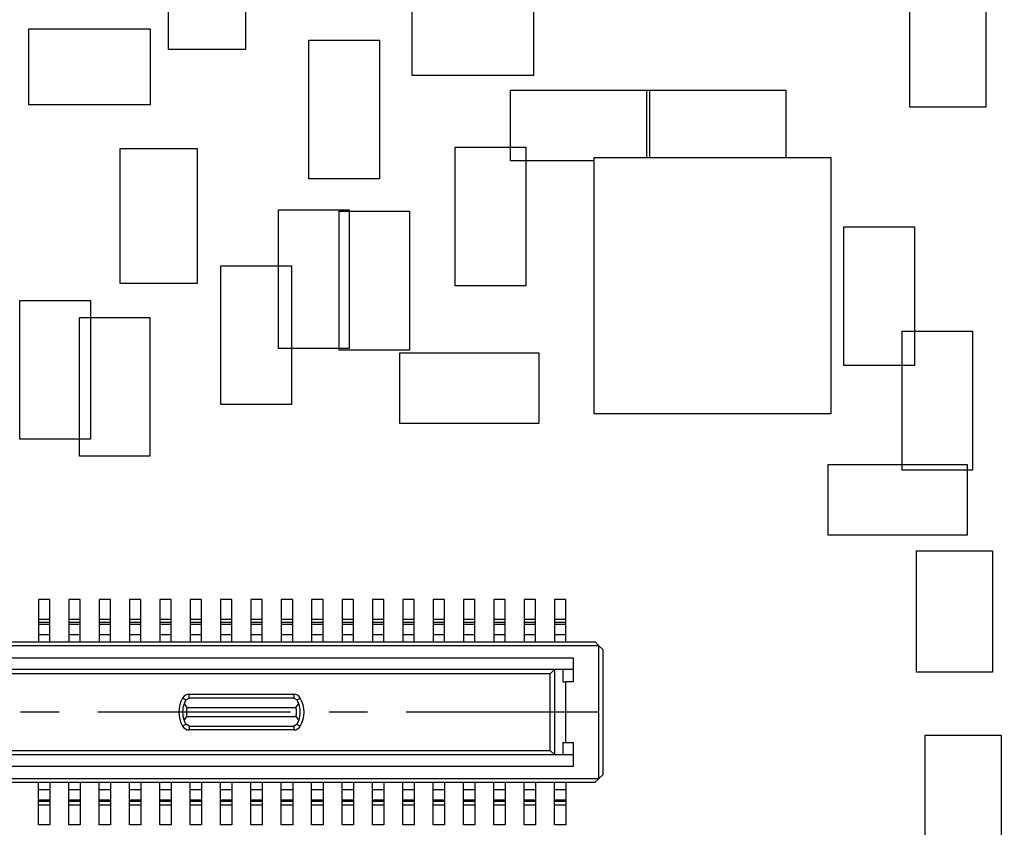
# Model space of a CAD drawing. Extents: x 5 to 415, y 5 to 292.
# Tile 28 of 33: x 249 to 314, y 101 to 154. Entities that reach past the tile are written whole.
import ezdxf
from ezdxf.enums import TextEntityAlignment as Align

# ---------------------------------------------------------------- set-up
doc = ezdxf.new("R2010")
doc.units = 0
doc.linetypes.add('CENTERX2', pattern=[20.32, 12.7, -2.54, 2.54, -2.54])
doc.layers.get('0').update_dxf_attribs({"linetype": 'CONTINUOUS'})
doc.dimstyles.new('SLDDIMSTYLE1', dxfattribs={"dimtxt": 3.5, "dimasz": 3.302, "dimexe": 0, "dimexo": 0.0625, "dimgap": 0.875, "dimtad": 1, "dimlfac": 0.2, "dimrnd": 1e-09, "dimzin": 4, "dimsah": 1, "dimcen": 0.09, "dimazin": 3, "dimtol": 1, "dimtp": 0.05, "dimtm": 0.05, "dimtfac": 1, "dimtofl": 0, "dimtmove": 0, "dimatfit": 3})
doc.dimstyles.new('SLDDIMSTYLE2', dxfattribs={"dimtxt": 3.5, "dimasz": 3.302, "dimexe": 0, "dimexo": 0.0625, "dimgap": 0.875, "dimtad": 1, "dimlfac": 0.2, "dimrnd": 1e-09, "dimzin": 12, "dimsah": 1, "dimcen": 0.09, "dimazin": 3, "dimtol": 1, "dimtp": 0.025, "dimtm": 0.025, "dimtfac": 1, "dimtofl": 0, "dimtmove": 0, "dimatfit": 3})
doc.dimstyles.new('SLDDIMSTYLE4', dxfattribs={"dimtxt": 3.5, "dimasz": 3.302, "dimexe": 0, "dimexo": 0.0625, "dimgap": 0.875, "dimtad": 1, "dimlfac": 0.2, "dimrnd": 1e-09, "dimzin": 4, "dimsah": 1, "dimcen": 0.09, "dimazin": 3, "dimtfac": 1, "dimtofl": 0, "dimtmove": 0, "dimatfit": 3})

# ---------------------------------------------------------------- blocks, each defined once
blk = doc.blocks.new('_D_1')
at = {"color": 7, "linetype": 'CONTINUOUS'}
for p, q in [((243.329, 107.433), (243.329, 68.345)), ((363.829, 92.183), (363.829, 68.345)), ((363.829, 69.345), (243.329, 69.345))]:
    blk.add_line(p, q, dxfattribs=at)
for points in [[(243.329, 69.345), (246.631, 68.837), (246.631, 69.853)], [(363.829, 69.345), (360.527, 69.853), (360.527, 68.837)]]:
    blk.add_solid(points, dxfattribs=at)
at = {"color": 7, "linetype": 'CONTINUOUS', "width": 0.7}
for s, height, p in [('24.100', 3.5, (284.844, 69.345, 0.5)), ('+', 1.75, (300.361, 72.067, 0.5)), ('0.050', 1.75, (301.776, 72.067, 0.5)), ('0.050', 1.75, (301.776, 69.804, 0.5)), ('-', 1.75, (300.681, 69.804, 0.5))]:
    blk.add_text(s, height=height, dxfattribs=at).set_placement(p, align=Align.BOTTOM_LEFT)
blk = doc.blocks.new('_D_4')
at = {"color": 7, "linetype": 'CONTINUOUS'}
for p, q in [((224.624, 216.933), (224.624, 239.599)), ((243.329, 129.159), (243.329, 239.599)), ((243.329, 238.599), (224.624, 238.599)), ((243.329, 238.599), (270.342, 238.599))]:
    blk.add_line(p, q, dxfattribs=at)
for points in [[(224.624, 238.599), (227.926, 238.091), (227.926, 239.107)], [(243.329, 238.599), (240.027, 239.107), (240.027, 238.091)]]:
    blk.add_solid(points, dxfattribs=at)
at = {"color": 7, "linetype": 'CONTINUOUS', "width": 0.7}
for s, height, p in [('+', 1.75, (263.109, 241.321, 0.5)), ('0.025', 1.75, (264.523, 241.321, 0.5)), ('3.741', 3.5, (250.178, 238.599, 0.5)), ('0.025', 1.75, (264.523, 239.058, 0.5)), ('-', 1.75, (263.428, 239.058, 0.5))]:
    blk.add_text(s, height=height, dxfattribs=at).set_placement(p, align=Align.BOTTOM_LEFT)
blk = doc.blocks.new('_D_9')
at = {"color": 7, "linetype": 'CONTINUOUS'}
for p, q in [((150.329, 225.683), (150.329, 255.77)), ((363.829, 94.183), (363.829, 255.77)), ((150.329, 254.77), (363.829, 254.77))]:
    blk.add_line(p, q, dxfattribs=at)
for points in [[(150.329, 254.77), (153.631, 254.262), (153.631, 255.278)], [(363.829, 254.77), (360.527, 255.278), (360.527, 254.262)]]:
    blk.add_solid(points, dxfattribs=at)
at = {"color": 7, "linetype": 'CONTINUOUS', "width": 0.7}
blk.add_text('42.70', height=3.5, dxfattribs=at).set_placement((251.813, 254.77, 185.318), align=Align.BOTTOM_LEFT)
blk = doc.blocks.new('_D_10')
at = {"color": 7, "linetype": 'CONTINUOUS'}
for p, q in [((151.329, 224.683), (182.411, 224.683)), ((181.411, 224.683), (181.411, 93.183)), ((362.829, 93.183), (180.411, 93.183))]:
    blk.add_line(p, q, dxfattribs=at)
for points in [[(181.411, 224.683), (180.903, 221.381), (181.919, 221.381)], [(181.411, 93.183), (181.919, 96.485), (180.903, 96.485)]]:
    blk.add_solid(points, dxfattribs=at)
at = {"color": 7, "linetype": 'CONTINUOUS', "width": 0.7}
blk.add_text('26.30', height=3.5, rotation=90, dxfattribs=at).set_placement((181.411, 154.646, 185.318), align=Align.BOTTOM_LEFT)

msp = doc.modelspace()

# ---------------------------------------------------------------- linework, layer by layer
at = {"color": 7, "linetype": 'CONTINUOUS'}
for p, q in [((258.52, 152.117), (258.52, 161.007)), ((263.6, 161.007), (263.6, 152.117)), ((307.368, 148.311), (307.368, 156.311)), ((312.368, 156.311), (312.368, 148.311)), ((274.579, 150.409), (274.579, 155.409)), ((282.579, 155.409), (282.579, 150.409)), ((249.32, 148.477), (249.32, 153.477)), ((249.32, 153.477), (257.32, 153.477)), ((257.32, 153.477), (257.32, 148.477)), ((267.766, 143.583), (267.766, 152.733)), ((267.766, 152.733), (272.416, 152.733)), ((272.416, 152.733), (272.416, 143.583)), ((263.6, 152.117), (258.52, 152.117)), ((282.579, 150.409), (274.579, 150.409)), ((281.064, 144.776), (281.064, 149.426)), ((281.064, 149.426), (290.214, 149.426)), ((290.037, 144.994), (290.037, 149.426)), ((290.037, 149.426), (299.187, 149.426)), ((290.214, 149.426), (290.214, 144.994)), ((299.187, 149.426), (299.187, 144.994)), ((257.32, 148.477), (249.32, 148.477)), ((312.368, 148.311), (307.368, 148.311)), ((255.334, 145.58), (260.414, 145.58)), ((255.334, 136.69), (255.334, 145.58)), ((260.414, 145.58), (260.414, 136.69)), ((277.418, 136.535), (277.418, 145.685)), ((277.418, 145.685), (282.068, 145.685)), ((282.068, 145.685), (282.068, 136.535)), ((286.56, 144.776), (281.064, 144.776)), ((286.56, 144.994), (302.166, 144.994)), ((286.56, 128.088), (286.56, 144.994)), ((302.166, 144.994), (302.166, 128.088)), ((272.416, 143.583), (267.766, 143.583)), ((265.774, 132.394), (265.774, 141.544)), ((265.774, 141.544), (270.424, 141.544)), ((269.761, 141.453), (274.411, 141.453)), ((269.761, 132.303), (269.761, 141.453)), ((270.424, 141.544), (270.424, 132.394)), ((274.411, 141.453), (274.411, 132.303)), ((303.018, 131.273), (303.018, 140.423)), ((303.018, 140.423), (307.668, 140.423)), ((307.668, 140.423), (307.668, 131.273)), ((261.974, 128.711), (261.974, 137.861)), ((261.974, 137.861), (266.624, 137.861)), ((266.624, 137.861), (266.624, 128.711)), ((260.414, 136.69), (255.334, 136.69)), ((282.068, 136.535), (277.418, 136.535)), ((248.734, 126.42), (248.734, 135.57)), ((248.734, 135.57), (253.384, 135.57)), ((253.384, 135.57), (253.384, 126.42)), ((252.649, 134.445), (257.299, 134.445)), ((252.649, 125.295), (252.649, 134.445)), ((257.299, 134.445), (257.299, 125.295)), ((306.85, 124.393), (306.85, 133.543)), ((306.85, 133.543), (311.5, 133.543)), ((311.5, 133.543), (311.5, 124.393)), ((270.424, 132.394), (265.774, 132.394)), ((274.411, 132.303), (269.761, 132.303)), ((273.767, 132.118), (282.917, 132.118)), ((273.767, 127.468), (273.767, 132.118)), ((282.917, 132.118), (282.917, 127.468)), ((307.668, 131.273), (303.018, 131.273)), ((266.624, 128.711), (261.974, 128.711)), ((302.166, 128.088), (286.56, 128.088)), ((282.917, 127.468), (273.767, 127.468)), ((253.384, 126.42), (248.734, 126.42)), ((257.299, 125.295), (252.649, 125.295)), ((301.983, 124.752), (311.133, 124.752)), ((301.983, 120.102), (301.983, 124.752)), ((311.133, 124.752), (311.133, 120.102)), ((311.5, 124.393), (306.85, 124.393)), ((311.133, 120.102), (301.983, 120.102)), ((307.813, 111.062), (307.813, 119.062)), ((307.813, 119.062), (312.813, 119.062)), ((312.813, 119.062), (312.813, 111.062)), ((250.704, 115.858), (249.954, 115.858)), ((249.954, 115.858), (249.954, 114.558)), ((250.704, 114.558), (250.704, 115.858)), ((252.704, 115.858), (251.954, 115.858)), ((251.954, 115.858), (251.954, 114.558)), ((252.704, 114.558), (252.704, 115.858)), ((254.704, 115.858), (253.954, 115.858)), ((253.954, 115.858), (253.954, 114.558)), ((254.704, 114.558), (254.704, 115.858)), ((256.704, 115.858), (255.954, 115.858)), ((255.954, 115.858), (255.954, 114.558)), ((256.704, 114.558), (256.704, 115.858)), ((258.704, 115.858), (257.954, 115.858)), ((257.954, 115.858), (257.954, 114.558)), ((258.704, 114.558), (258.704, 115.858)), ((260.704, 115.858), (259.954, 115.858)), ((259.954, 115.858), (259.954, 114.558)), ((260.704, 114.558), (260.704, 115.858)), ((262.704, 115.858), (261.954, 115.858)), ((261.954, 115.858), (261.954, 114.558)), ((262.704, 114.558), (262.704, 115.858)), ((264.704, 115.858), (263.954, 115.858)), ((263.954, 115.858), (263.954, 114.558)), ((264.704, 114.558), (264.704, 115.858)), ((266.704, 115.858), (265.954, 115.858)), ((265.954, 115.858), (265.954, 114.558)), ((266.704, 114.558), (266.704, 115.858)), ((268.704, 115.858), (267.954, 115.858)), ((267.954, 115.858), (267.954, 114.558)), ((268.704, 114.558), (268.704, 115.858)), ((270.704, 115.858), (269.954, 115.858)), ((269.954, 115.858), (269.954, 114.558)), ((270.704, 114.558), (270.704, 115.858)), ((272.704, 115.858), (271.954, 115.858)), ((271.954, 115.858), (271.954, 114.558)), ((272.704, 114.558), (272.704, 115.858)), ((274.704, 115.858), (273.954, 115.858)), ((273.954, 115.858), (273.954, 114.558)), ((274.704, 114.558), (274.704, 115.858)), ((276.704, 115.858), (275.954, 115.858)), ((275.954, 115.858), (275.954, 114.558)), ((276.704, 114.558), (276.704, 115.858)), ((278.704, 115.858), (277.954, 115.858)), ((277.954, 115.858), (277.954, 114.558)), ((278.704, 114.558), (278.704, 115.858)), ((280.704, 115.858), (279.954, 115.858)), ((279.954, 115.858), (279.954, 114.558)), ((280.704, 114.558), (280.704, 115.858)), ((282.704, 115.858), (281.954, 115.858)), ((281.954, 115.858), (281.954, 114.558)), ((282.704, 114.558), (282.704, 115.858)), ((284.704, 115.858), (283.954, 115.858)), ((283.954, 115.858), (283.954, 114.558)), ((284.704, 114.558), (284.704, 115.858)), ((249.954, 114.558), (250.704, 114.558)), ((249.954, 114.558), (249.954, 114.338)), ((250.704, 114.338), (249.954, 114.338)), ((249.954, 114.338), (249.954, 114.22)), ((249.954, 114.22), (250.704, 114.22)), ((249.954, 114.22), (249.954, 113.558)), ((250.704, 114.338), (250.704, 114.558)), ((250.704, 114.22), (250.704, 114.338)), ((250.704, 113.558), (250.704, 114.22)), ((251.954, 114.558), (252.704, 114.558)), ((251.954, 114.558), (251.954, 114.338)), ((252.704, 114.338), (251.954, 114.338)), ((251.954, 114.338), (251.954, 114.22)), ((251.954, 114.22), (252.704, 114.22)), ((251.954, 114.22), (251.954, 113.558)), ((252.704, 114.338), (252.704, 114.558)), ((252.704, 114.22), (252.704, 114.338)), ((252.704, 113.558), (252.704, 114.22)), ((253.954, 114.558), (254.704, 114.558)), ((253.954, 114.558), (253.954, 114.338)), ((254.704, 114.338), (253.954, 114.338)), ((253.954, 114.338), (253.954, 114.22)), ((253.954, 114.22), (254.704, 114.22)), ((253.954, 114.22), (253.954, 113.558)), ((254.704, 114.338), (254.704, 114.558)), ((254.704, 114.22), (254.704, 114.338)), ((254.704, 113.558), (254.704, 114.22)), ((255.954, 114.558), (256.704, 114.558)), ((255.954, 114.558), (255.954, 114.338)), ((256.704, 114.338), (255.954, 114.338)), ((255.954, 114.338), (255.954, 114.22)), ((255.954, 114.22), (256.704, 114.22)), ((255.954, 114.22), (255.954, 113.558)), ((256.704, 114.338), (256.704, 114.558)), ((256.704, 114.22), (256.704, 114.338)), ((256.704, 113.558), (256.704, 114.22)), ((257.954, 114.558), (258.704, 114.558)), ((257.954, 114.558), (257.954, 114.338)), ((258.704, 114.338), (257.954, 114.338)), ((257.954, 114.338), (257.954, 114.22)), ((257.954, 114.22), (258.704, 114.22)), ((257.954, 114.22), (257.954, 113.558)), ((258.704, 114.338), (258.704, 114.558)), ((258.704, 114.22), (258.704, 114.338)), ((258.704, 113.558), (258.704, 114.22)), ((259.954, 114.558), (260.704, 114.558)), ((259.954, 114.558), (259.954, 114.338)), ((260.704, 114.338), (259.954, 114.338)), ((259.954, 114.338), (259.954, 114.22)), ((259.954, 114.22), (260.704, 114.22)), ((259.954, 114.22), (259.954, 113.558)), ((260.704, 114.338), (260.704, 114.558)), ((260.704, 114.22), (260.704, 114.338)), ((260.704, 113.558), (260.704, 114.22)), ((261.954, 114.558), (262.704, 114.558)), ((261.954, 114.558), (261.954, 114.338)), ((262.704, 114.338), (261.954, 114.338)), ((261.954, 114.338), (261.954, 114.22)), ((261.954, 114.22), (262.704, 114.22)), ((261.954, 114.22), (261.954, 113.558)), ((262.704, 114.338), (262.704, 114.558)), ((262.704, 114.22), (262.704, 114.338)), ((262.704, 113.558), (262.704, 114.22)), ((263.954, 114.558), (264.704, 114.558)), ((263.954, 114.558), (263.954, 114.338)), ((264.704, 114.338), (263.954, 114.338)), ((263.954, 114.338), (263.954, 114.22)), ((263.954, 114.22), (264.704, 114.22)), ((263.954, 114.22), (263.954, 113.558)), ((264.704, 114.338), (264.704, 114.558)), ((264.704, 114.22), (264.704, 114.338)), ((264.704, 113.558), (264.704, 114.22)), ((265.954, 114.558), (266.704, 114.558)), ((265.954, 114.558), (265.954, 114.338)), ((266.704, 114.338), (265.954, 114.338)), ((265.954, 114.338), (265.954, 114.22)), ((265.954, 114.22), (266.704, 114.22)), ((265.954, 114.22), (265.954, 113.558)), ((266.704, 114.338), (266.704, 114.558)), ((266.704, 114.22), (266.704, 114.338)), ((266.704, 113.558), (266.704, 114.22)), ((267.954, 114.558), (268.704, 114.558)), ((267.954, 114.558), (267.954, 114.338)), ((268.704, 114.338), (267.954, 114.338)), ((267.954, 114.338), (267.954, 114.22)), ((267.954, 114.22), (268.704, 114.22)), ((267.954, 114.22), (267.954, 113.558)), ((268.704, 114.338), (268.704, 114.558)), ((268.704, 114.22), (268.704, 114.338)), ((268.704, 113.558), (268.704, 114.22)), ((269.954, 114.558), (270.704, 114.558)), ((269.954, 114.558), (269.954, 114.338)), ((270.704, 114.338), (269.954, 114.338)), ((269.954, 114.338), (269.954, 114.22)), ((269.954, 114.22), (270.704, 114.22)), ((269.954, 114.22), (269.954, 113.558)), ((270.704, 114.338), (270.704, 114.558)), ((270.704, 114.22), (270.704, 114.338)), ((270.704, 113.558), (270.704, 114.22)), ((271.954, 114.558), (272.704, 114.558)), ((271.954, 114.558), (271.954, 114.338)), ((272.704, 114.338), (271.954, 114.338)), ((271.954, 114.338), (271.954, 114.22)), ((271.954, 114.22), (272.704, 114.22)), ((271.954, 114.22), (271.954, 113.558)), ((272.704, 114.338), (272.704, 114.558)), ((272.704, 114.22), (272.704, 114.338)), ((272.704, 113.558), (272.704, 114.22)), ((273.954, 114.558), (274.704, 114.558)), ((273.954, 114.558), (273.954, 114.338)), ((274.704, 114.338), (273.954, 114.338)), ((273.954, 114.338), (273.954, 114.22)), ((273.954, 114.22), (274.704, 114.22)), ((273.954, 114.22), (273.954, 113.558)), ((274.704, 114.338), (274.704, 114.558)), ((274.704, 114.22), (274.704, 114.338)), ((274.704, 113.558), (274.704, 114.22)), ((275.954, 114.558), (276.704, 114.558)), ((275.954, 114.558), (275.954, 114.338)), ((276.704, 114.338), (275.954, 114.338)), ((275.954, 114.338), (275.954, 114.22)), ((275.954, 114.22), (276.704, 114.22)), ((275.954, 114.22), (275.954, 113.558)), ((276.704, 114.338), (276.704, 114.558)), ((276.704, 114.22), (276.704, 114.338)), ((276.704, 113.558), (276.704, 114.22)), ((277.954, 114.558), (278.704, 114.558)), ((277.954, 114.558), (277.954, 114.338)), ((278.704, 114.338), (277.954, 114.338)), ((277.954, 114.338), (277.954, 114.22)), ((277.954, 114.22), (278.704, 114.22)), ((277.954, 114.22), (277.954, 113.558)), ((278.704, 114.338), (278.704, 114.558)), ((278.704, 114.22), (278.704, 114.338)), ((278.704, 113.558), (278.704, 114.22)), ((279.954, 114.558), (280.704, 114.558)), ((279.954, 114.558), (279.954, 114.338)), ((280.704, 114.338), (279.954, 114.338)), ((279.954, 114.338), (279.954, 114.22)), ((279.954, 114.22), (280.704, 114.22)), ((279.954, 114.22), (279.954, 113.558)), ((280.704, 114.338), (280.704, 114.558)), ((280.704, 114.22), (280.704, 114.338)), ((280.704, 113.558), (280.704, 114.22)), ((281.954, 114.558), (282.704, 114.558)), ((281.954, 114.558), (281.954, 114.338)), ((282.704, 114.338), (281.954, 114.338)), ((281.954, 114.338), (281.954, 114.22)), ((281.954, 114.22), (282.704, 114.22)), ((281.954, 114.22), (281.954, 113.558)), ((282.704, 114.338), (282.704, 114.558)), ((282.704, 114.22), (282.704, 114.338)), ((282.704, 113.558), (282.704, 114.22)), ((283.954, 114.558), (284.704, 114.558)), ((283.954, 114.558), (283.954, 114.338)), ((284.704, 114.338), (283.954, 114.338)), ((283.954, 114.338), (283.954, 114.22)), ((283.954, 114.22), (284.704, 114.22)), ((283.954, 114.22), (283.954, 113.558)), ((284.704, 114.338), (284.704, 114.558)), ((284.704, 114.22), (284.704, 114.338)), ((284.704, 113.558), (284.704, 114.22)), ((249.954, 113.558), (250.704, 113.558)), ((249.954, 113.558), (249.954, 113.058)), ((250.704, 113.058), (250.704, 113.558)), ((251.954, 113.558), (252.704, 113.558)), ((251.954, 113.558), (251.954, 113.058)), ((252.704, 113.058), (252.704, 113.558)), ((253.954, 113.558), (254.704, 113.558)), ((253.954, 113.558), (253.954, 113.058)), ((254.704, 113.058), (254.704, 113.558)), ((255.954, 113.558), (256.704, 113.558)), ((255.954, 113.558), (255.954, 113.058)), ((256.704, 113.058), (256.704, 113.558)), ((257.954, 113.558), (258.704, 113.558)), ((257.954, 113.558), (257.954, 113.058)), ((258.704, 113.058), (258.704, 113.558)), ((259.954, 113.558), (260.704, 113.558)), ((259.954, 113.558), (259.954, 113.058)), ((260.704, 113.058), (260.704, 113.558)), ((261.954, 113.558), (262.704, 113.558)), ((261.954, 113.558), (261.954, 113.058)), ((262.704, 113.058), (262.704, 113.558)), ((263.954, 113.558), (264.704, 113.558)), ((263.954, 113.558), (263.954, 113.058)), ((264.704, 113.058), (264.704, 113.558)), ((265.954, 113.558), (266.704, 113.558)), ((265.954, 113.558), (265.954, 113.058)), ((266.704, 113.058), (266.704, 113.558)), ((267.954, 113.558), (268.704, 113.558)), ((267.954, 113.558), (267.954, 113.058)), ((268.704, 113.058), (268.704, 113.558)), ((269.954, 113.558), (270.704, 113.558)), ((269.954, 113.558), (269.954, 113.058)), ((270.704, 113.058), (270.704, 113.558)), ((271.954, 113.558), (272.704, 113.558)), ((271.954, 113.558), (271.954, 113.058)), ((272.704, 113.058), (272.704, 113.558)), ((273.954, 113.558), (274.704, 113.558)), ((273.954, 113.558), (273.954, 113.058)), ((274.704, 113.058), (274.704, 113.558)), ((275.954, 113.558), (276.704, 113.558)), ((275.954, 113.558), (275.954, 113.058)), ((276.704, 113.058), (276.704, 113.558)), ((277.954, 113.558), (278.704, 113.558)), ((277.954, 113.558), (277.954, 113.058)), ((278.704, 113.058), (278.704, 113.558)), ((279.954, 113.558), (280.704, 113.558)), ((279.954, 113.558), (279.954, 113.058)), ((280.704, 113.058), (280.704, 113.558)), ((281.954, 113.558), (282.704, 113.558)), ((281.954, 113.558), (281.954, 113.058)), ((282.704, 113.058), (282.704, 113.558)), ((283.954, 113.558), (284.704, 113.558)), ((283.954, 113.558), (283.954, 113.058)), ((284.704, 113.058), (284.704, 113.558)), ((200.029, 113.058), (286.629, 113.058)), ((286.879, 112.808), (286.629, 113.058)), ((286.879, 112.808), (199.779, 112.808)), ((286.879, 104.058), (286.879, 112.808)), ((287.129, 112.558), (286.879, 112.808)), ((287.129, 112.558), (287.129, 104.308)), ((201.479, 112.008), (285.179, 112.008)), ((285.179, 112.008), (285.179, 110.433)), ((201.479, 111.258), (285.179, 111.258)), ((283.677, 110.958), (202.981, 110.958)), ((283.973, 111.254), (283.677, 110.958)), ((283.677, 105.908), (283.677, 110.958)), ((283.982, 111.258), (283.973, 111.254)), ((283.973, 105.613), (283.973, 111.254)), ((284.505, 111.258), (284.505, 110.433)), ((312.813, 111.062), (307.813, 111.062)), ((284.505, 110.433), (284.679, 110.433)), ((284.679, 110.433), (284.679, 106.433)), ((285.179, 110.433), (284.679, 110.433)), ((259.552, 108.983), (259.738, 108.733)), ((259.669, 109.233), (259.885, 109.358)), ((259.885, 109.358), (259.885, 109.608)), ((259.885, 109.608), (266.773, 109.608)), ((266.773, 109.358), (259.885, 109.358)), ((266.773, 109.608), (266.773, 109.358)), ((266.773, 109.358), (266.99, 109.233)), ((266.92, 108.733), (267.107, 108.983)), ((259.738, 108.733), (266.92, 108.733)), ((259.552, 107.883), (259.738, 108.133)), ((259.738, 108.133), (266.92, 108.133)), ((266.92, 108.133), (267.107, 107.883)), ((259.885, 107.508), (259.669, 107.633)), ((259.885, 107.508), (266.773, 107.508)), ((259.885, 107.508), (259.885, 107.258)), ((266.773, 107.258), (259.885, 107.258)), ((266.99, 107.633), (266.773, 107.508)), ((266.773, 107.508), (266.773, 107.258)), ((284.505, 106.433), (284.679, 106.433)), ((284.505, 106.433), (284.505, 105.608)), ((284.679, 106.433), (285.179, 106.433)), ((285.179, 106.433), (285.179, 104.858)), ((308.384, 106.921), (313.384, 106.921)), ((308.384, 98.921), (308.384, 106.921)), ((313.384, 106.921), (313.384, 98.921)), ((202.981, 105.908), (283.677, 105.908)), ((283.973, 105.613), (283.677, 105.908)), ((285.179, 105.608), (201.479, 105.608)), ((283.973, 105.613), (283.982, 105.608)), ((285.179, 104.858), (201.479, 104.858)), ((199.779, 104.058), (286.879, 104.058)), ((200.029, 103.808), (286.629, 103.808)), ((249.954, 103.308), (249.954, 103.808)), ((250.704, 103.808), (250.704, 103.308)), ((251.954, 103.308), (251.954, 103.808)), ((252.704, 103.808), (252.704, 103.308)), ((253.954, 103.308), (253.954, 103.808)), ((254.704, 103.808), (254.704, 103.308)), ((255.954, 103.308), (255.954, 103.808)), ((256.704, 103.808), (256.704, 103.308)), ((257.954, 103.308), (257.954, 103.808)), ((258.704, 103.808), (258.704, 103.308)), ((259.954, 103.308), (259.954, 103.808)), ((260.704, 103.808), (260.704, 103.308)), ((261.954, 103.308), (261.954, 103.808)), ((262.704, 103.808), (262.704, 103.308)), ((263.954, 103.308), (263.954, 103.808)), ((264.704, 103.808), (264.704, 103.308)), ((265.954, 103.308), (265.954, 103.808)), ((266.704, 103.808), (266.704, 103.308)), ((267.954, 103.308), (267.954, 103.808)), ((268.704, 103.808), (268.704, 103.308)), ((269.954, 103.308), (269.954, 103.808)), ((270.704, 103.808), (270.704, 103.308)), ((271.954, 103.308), (271.954, 103.808)), ((272.704, 103.808), (272.704, 103.308)), ((273.954, 103.308), (273.954, 103.808)), ((274.704, 103.808), (274.704, 103.308)), ((275.954, 103.308), (275.954, 103.808)), ((276.704, 103.808), (276.704, 103.308)), ((277.954, 103.308), (277.954, 103.808)), ((278.704, 103.808), (278.704, 103.308)), ((279.954, 103.308), (279.954, 103.808)), ((280.704, 103.808), (280.704, 103.308)), ((281.954, 103.308), (281.954, 103.808)), ((282.704, 103.808), (282.704, 103.308)), ((283.954, 103.308), (283.954, 103.808)), ((284.704, 103.808), (284.704, 103.308)), ((286.629, 103.808), (286.879, 104.058)), ((286.879, 104.058), (287.129, 104.308)), ((250.704, 103.308), (249.954, 103.308)), ((249.954, 102.647), (249.954, 103.308)), ((250.704, 103.308), (250.704, 102.647)), ((252.704, 103.308), (251.954, 103.308)), ((251.954, 102.647), (251.954, 103.308)), ((252.704, 103.308), (252.704, 102.647)), ((254.704, 103.308), (253.954, 103.308)), ((253.954, 102.647), (253.954, 103.308)), ((254.704, 103.308), (254.704, 102.647)), ((256.704, 103.308), (255.954, 103.308)), ((255.954, 102.647), (255.954, 103.308)), ((256.704, 103.308), (256.704, 102.647)), ((257.954, 102.647), (257.954, 103.308)), ((258.704, 103.308), (257.954, 103.308)), ((258.704, 103.308), (258.704, 102.647)), ((260.704, 103.308), (259.954, 103.308)), ((259.954, 102.647), (259.954, 103.308)), ((260.704, 103.308), (260.704, 102.647)), ((262.704, 103.308), (261.954, 103.308)), ((261.954, 102.647), (261.954, 103.308)), ((262.704, 103.308), (262.704, 102.647)), ((264.704, 103.308), (263.954, 103.308)), ((263.954, 102.647), (263.954, 103.308)), ((264.704, 103.308), (264.704, 102.647)), ((266.704, 103.308), (265.954, 103.308)), ((265.954, 102.647), (265.954, 103.308)), ((266.704, 103.308), (266.704, 102.647)), ((268.704, 103.308), (267.954, 103.308)), ((267.954, 102.647), (267.954, 103.308)), ((268.704, 103.308), (268.704, 102.647)), ((270.704, 103.308), (269.954, 103.308)), ((269.954, 102.647), (269.954, 103.308)), ((270.704, 103.308), (270.704, 102.647)), ((272.704, 103.308), (271.954, 103.308)), ((271.954, 102.647), (271.954, 103.308)), ((272.704, 103.308), (272.704, 102.647)), ((274.704, 103.308), (273.954, 103.308)), ((273.954, 102.647), (273.954, 103.308)), ((274.704, 103.308), (274.704, 102.647)), ((276.704, 103.308), (275.954, 103.308)), ((275.954, 102.647), (275.954, 103.308)), ((276.704, 103.308), (276.704, 102.647)), ((277.954, 102.647), (277.954, 103.308)), ((278.704, 103.308), (277.954, 103.308)), ((278.704, 103.308), (278.704, 102.647)), ((280.704, 103.308), (279.954, 103.308)), ((279.954, 102.647), (279.954, 103.308)), ((280.704, 103.308), (280.704, 102.647)), ((282.704, 103.308), (281.954, 103.308)), ((281.954, 102.647), (281.954, 103.308)), ((282.704, 103.308), (282.704, 102.647)), ((284.704, 103.308), (283.954, 103.308)), ((283.954, 102.647), (283.954, 103.308)), ((284.704, 103.308), (284.704, 102.647)), ((249.954, 102.647), (250.704, 102.647)), ((249.954, 102.529), (249.954, 102.647)), ((250.704, 102.529), (249.954, 102.529)), ((249.954, 102.308), (249.954, 102.529)), ((250.704, 102.647), (250.704, 102.529)), ((250.704, 102.529), (250.704, 102.308)), ((251.954, 102.647), (252.704, 102.647)), ((251.954, 102.529), (251.954, 102.647)), ((252.704, 102.529), (251.954, 102.529)), ((251.954, 102.308), (251.954, 102.529)), ((252.704, 102.647), (252.704, 102.529)), ((252.704, 102.529), (252.704, 102.308)), ((253.954, 102.647), (254.704, 102.647)), ((253.954, 102.529), (253.954, 102.647)), ((254.704, 102.529), (253.954, 102.529)), ((253.954, 102.308), (253.954, 102.529)), ((254.704, 102.647), (254.704, 102.529)), ((254.704, 102.529), (254.704, 102.308)), ((255.954, 102.647), (256.704, 102.647)), ((255.954, 102.529), (255.954, 102.647)), ((256.704, 102.529), (255.954, 102.529)), ((255.954, 102.308), (255.954, 102.529)), ((256.704, 102.647), (256.704, 102.529)), ((256.704, 102.529), (256.704, 102.308)), ((257.954, 102.647), (258.704, 102.647)), ((257.954, 102.529), (257.954, 102.647)), ((258.704, 102.529), (257.954, 102.529)), ((257.954, 102.308), (257.954, 102.529)), ((258.704, 102.647), (258.704, 102.529)), ((258.704, 102.529), (258.704, 102.308)), ((259.954, 102.647), (260.704, 102.647)), ((259.954, 102.529), (259.954, 102.647)), ((260.704, 102.529), (259.954, 102.529)), ((259.954, 102.308), (259.954, 102.529)), ((260.704, 102.647), (260.704, 102.529)), ((260.704, 102.529), (260.704, 102.308)), ((261.954, 102.647), (262.704, 102.647)), ((261.954, 102.529), (261.954, 102.647)), ((262.704, 102.529), (261.954, 102.529)), ((261.954, 102.308), (261.954, 102.529)), ((262.704, 102.647), (262.704, 102.529)), ((262.704, 102.529), (262.704, 102.308)), ((263.954, 102.647), (264.704, 102.647)), ((263.954, 102.529), (263.954, 102.647)), ((264.704, 102.529), (263.954, 102.529)), ((263.954, 102.308), (263.954, 102.529)), ((264.704, 102.647), (264.704, 102.529)), ((264.704, 102.529), (264.704, 102.308)), ((265.954, 102.647), (266.704, 102.647)), ((265.954, 102.529), (265.954, 102.647)), ((266.704, 102.529), (265.954, 102.529)), ((265.954, 102.308), (265.954, 102.529)), ((266.704, 102.647), (266.704, 102.529)), ((266.704, 102.529), (266.704, 102.308)), ((267.954, 102.647), (268.704, 102.647)), ((267.954, 102.529), (267.954, 102.647)), ((268.704, 102.529), (267.954, 102.529)), ((267.954, 102.308), (267.954, 102.529)), ((268.704, 102.647), (268.704, 102.529)), ((268.704, 102.529), (268.704, 102.308)), ((269.954, 102.647), (270.704, 102.647)), ((269.954, 102.529), (269.954, 102.647)), ((270.704, 102.529), (269.954, 102.529)), ((269.954, 102.308), (269.954, 102.529)), ((270.704, 102.647), (270.704, 102.529)), ((270.704, 102.529), (270.704, 102.308)), ((271.954, 102.647), (272.704, 102.647)), ((271.954, 102.529), (271.954, 102.647)), ((272.704, 102.529), (271.954, 102.529)), ((271.954, 102.308), (271.954, 102.529)), ((272.704, 102.647), (272.704, 102.529)), ((272.704, 102.529), (272.704, 102.308)), ((273.954, 102.647), (274.704, 102.647)), ((273.954, 102.529), (273.954, 102.647)), ((274.704, 102.529), (273.954, 102.529)), ((273.954, 102.308), (273.954, 102.529)), ((274.704, 102.647), (274.704, 102.529)), ((274.704, 102.529), (274.704, 102.308)), ((275.954, 102.647), (276.704, 102.647)), ((275.954, 102.529), (275.954, 102.647)), ((276.704, 102.529), (275.954, 102.529)), ((275.954, 102.308), (275.954, 102.529)), ((276.704, 102.647), (276.704, 102.529)), ((276.704, 102.529), (276.704, 102.308)), ((277.954, 102.647), (278.704, 102.647)), ((277.954, 102.529), (277.954, 102.647)), ((278.704, 102.529), (277.954, 102.529)), ((277.954, 102.308), (277.954, 102.529)), ((278.704, 102.647), (278.704, 102.529)), ((278.704, 102.529), (278.704, 102.308)), ((279.954, 102.647), (280.704, 102.647)), ((279.954, 102.529), (279.954, 102.647)), ((280.704, 102.529), (279.954, 102.529)), ((279.954, 102.308), (279.954, 102.529)), ((280.704, 102.647), (280.704, 102.529)), ((280.704, 102.529), (280.704, 102.308)), ((281.954, 102.647), (282.704, 102.647)), ((281.954, 102.529), (281.954, 102.647)), ((282.704, 102.529), (281.954, 102.529)), ((281.954, 102.308), (281.954, 102.529)), ((282.704, 102.647), (282.704, 102.529)), ((282.704, 102.529), (282.704, 102.308)), ((283.954, 102.647), (284.704, 102.647)), ((283.954, 102.529), (283.954, 102.647)), ((284.704, 102.529), (283.954, 102.529)), ((283.954, 102.308), (283.954, 102.529)), ((284.704, 102.647), (284.704, 102.529)), ((284.704, 102.529), (284.704, 102.308)), ((250.704, 102.308), (249.954, 102.308)), ((249.954, 101.008), (249.954, 102.308)), ((250.704, 102.308), (250.704, 101.008)), ((252.704, 102.308), (251.954, 102.308)), ((251.954, 101.008), (251.954, 102.308)), ((252.704, 102.308), (252.704, 101.008)), ((254.704, 102.308), (253.954, 102.308)), ((253.954, 101.008), (253.954, 102.308)), ((254.704, 102.308), (254.704, 101.008)), ((256.704, 102.308), (255.954, 102.308)), ((255.954, 101.008), (255.954, 102.308)), ((256.704, 102.308), (256.704, 101.008)), ((258.704, 102.308), (257.954, 102.308)), ((257.954, 101.008), (257.954, 102.308)), ((258.704, 102.308), (258.704, 101.008)), ((260.704, 102.308), (259.954, 102.308)), ((259.954, 101.008), (259.954, 102.308)), ((260.704, 102.308), (260.704, 101.008)), ((262.704, 102.308), (261.954, 102.308)), ((261.954, 101.008), (261.954, 102.308)), ((262.704, 102.308), (262.704, 101.008)), ((264.704, 102.308), (263.954, 102.308)), ((263.954, 101.008), (263.954, 102.308)), ((264.704, 102.308), (264.704, 101.008)), ((266.704, 102.308), (265.954, 102.308)), ((265.954, 101.008), (265.954, 102.308)), ((266.704, 102.308), (266.704, 101.008)), ((268.704, 102.308), (267.954, 102.308)), ((267.954, 101.008), (267.954, 102.308)), ((268.704, 102.308), (268.704, 101.008)), ((270.704, 102.308), (269.954, 102.308)), ((269.954, 101.008), (269.954, 102.308)), ((270.704, 102.308), (270.704, 101.008)), ((272.704, 102.308), (271.954, 102.308)), ((271.954, 101.008), (271.954, 102.308)), ((272.704, 102.308), (272.704, 101.008)), ((274.704, 102.308), (273.954, 102.308)), ((273.954, 101.008), (273.954, 102.308)), ((274.704, 102.308), (274.704, 101.008)), ((276.704, 102.308), (275.954, 102.308)), ((275.954, 101.008), (275.954, 102.308)), ((276.704, 102.308), (276.704, 101.008)), ((278.704, 102.308), (277.954, 102.308)), ((277.954, 101.008), (277.954, 102.308)), ((278.704, 102.308), (278.704, 101.008)), ((280.704, 102.308), (279.954, 102.308)), ((279.954, 101.008), (279.954, 102.308)), ((280.704, 102.308), (280.704, 101.008)), ((282.704, 102.308), (281.954, 102.308)), ((281.954, 101.008), (281.954, 102.308)), ((282.704, 102.308), (282.704, 101.008)), ((284.704, 102.308), (283.954, 102.308)), ((283.954, 101.008), (283.954, 102.308)), ((284.704, 102.308), (284.704, 101.008)), ((250.704, 101.008), (249.954, 101.008)), ((252.704, 101.008), (251.954, 101.008)), ((254.704, 101.008), (253.954, 101.008)), ((256.704, 101.008), (255.954, 101.008)), ((258.704, 101.008), (257.954, 101.008)), ((260.704, 101.008), (259.954, 101.008)), ((262.704, 101.008), (261.954, 101.008)), ((264.704, 101.008), (263.954, 101.008)), ((266.704, 101.008), (265.954, 101.008)), ((268.704, 101.008), (267.954, 101.008)), ((270.704, 101.008), (269.954, 101.008)), ((272.704, 101.008), (271.954, 101.008)), ((274.704, 101.008), (273.954, 101.008)), ((276.704, 101.008), (275.954, 101.008)), ((278.704, 101.008), (277.954, 101.008)), ((280.704, 101.008), (279.954, 101.008)), ((282.704, 101.008), (281.954, 101.008)), ((284.704, 101.008), (283.954, 101.008))]:
    msp.add_line(p, q, dxfattribs=at)
at = {"color": 7, "linetype": 'CENTERX2'}
msp.add_line((286.879, 108.433), (199.779, 108.433), dxfattribs=at)
at = {"color": 7, "linetype": 'CONTINUOUS', "flags": 128}
for points in [[(259.669, 109.233), (259.664, 109.236), (259.652, 109.243), (259.632, 109.255), (259.605, 109.27), (259.572, 109.289), (259.535, 109.311), (259.494, 109.334), (259.452, 109.358)], [(266.99, 109.233), (266.994, 109.236), (267.006, 109.243), (267.026, 109.255), (267.053, 109.27), (267.086, 109.289), (267.124, 109.311), (267.164, 109.334), (267.206, 109.358)], [(259.669, 107.633), (259.664, 107.631), (259.652, 107.624), (259.632, 107.612), (259.605, 107.597), (259.572, 107.578), (259.535, 107.556), (259.494, 107.533), (259.452, 107.508)], [(266.99, 107.633), (266.994, 107.631), (267.006, 107.624), (267.026, 107.612), (267.053, 107.597), (267.086, 107.578), (267.124, 107.556), (267.164, 107.533), (267.206, 107.508)]]:
    msp.add_lwpolyline(points, dxfattribs=at)
at = {"color": 7, "linetype": 'CONTINUOUS'}
for centre, radius, start, end in [((261.052, 108.433), 1.848, 149.9616, 210.0384), ((259.876, 109.124), 0.484, 88.91039, 151.08994), ((261.054, 108.433), 1.6, 159.89449, 200.10551), ((261.054, 108.434), 1.6, 149.99789, 159.89482), ((266.783, 109.124), 0.484, 28.91178, 91.08896), ((265.605, 108.434), 1.6, 20.10518, 30.00211), ((265.604, 108.433), 1.6, 339.89449, 20.10551), ((265.607, 108.433), 1.848, 329.96207, 30.03793), ((261.054, 108.433), 1.35, 167.16041, 192.83959), ((265.604, 108.433), 1.35, 347.16041, 12.83959), ((261.054, 108.433), 1.6, 200.10549, 210.00201), ((265.605, 108.433), 1.6, 329.99799, 339.89451), ((259.876, 107.743), 0.484, 208.91006, 271.08961), ((266.783, 107.743), 0.484, 268.91104, 331.08822)]:
    msp.add_arc(centre, radius, start, end, dxfattribs=at)

# ---------------------------------------------------------------- dimensions: what is measured, and where the dimension line sits
for base, p1, p2, dimstyle, picture, middle in [((363.829, 254.77), (150.329, 224.683), (363.829, 93.183), 'SLDDIMSTYLE4', '_D_9', (257.632, 254.77)), ((224.624, 238.599), (243.329, 128.159), (224.624, 215.933), 'SLDDIMSTYLE2', '_D_4', (260.26, 238.599)), ((243.329, 69.345), (363.829, 93.183), (243.329, 108.433), 'SLDDIMSTYLE1', '_D_1', (296.219, 69.345))]:
    dim = msp.add_linear_dim(base=base, p1=p1, p2=p2, dimstyle=dimstyle, dxfattribs=at)
    dim.commit()
    dim.dimension.update_dxf_attribs({"geometry": picture, "text_midpoint": middle, "dimtype": 160})
dim = msp.add_linear_dim(base=(181.411, 93.183), p1=(150.329, 224.683), p2=(363.829, 93.183), angle=90, dimstyle='SLDDIMSTYLE4', dxfattribs=at)
dim.commit()
dim.dimension.update_dxf_attribs({"geometry": '_D_10', "text_midpoint": (181.411, 160.465), "dimtype": 160})

doc.saveas('drawing.dxf')
